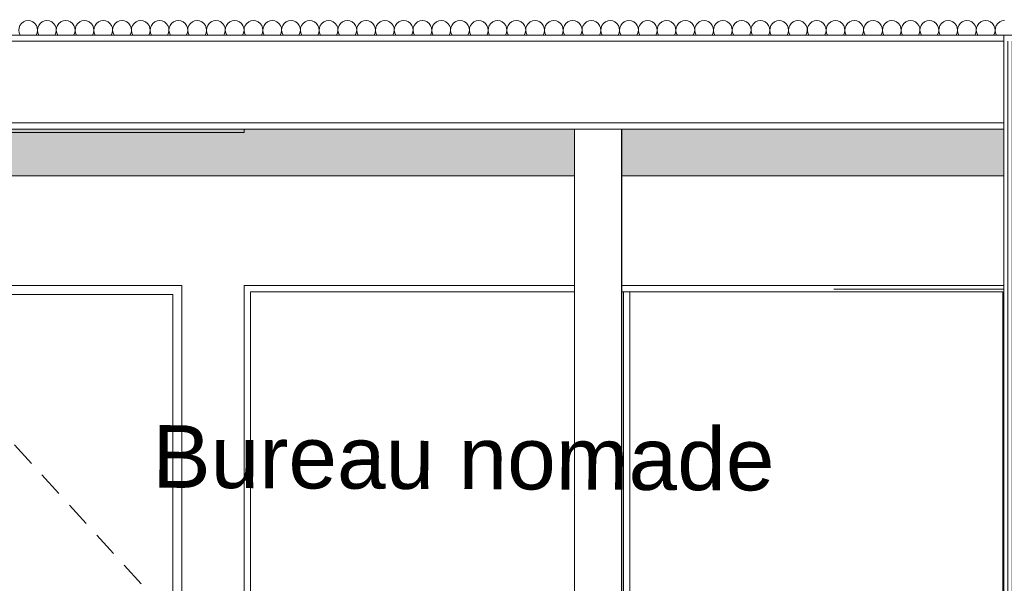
# Model space of a CAD drawing. Header units: millimetres. Extents: x 17009 to 157603, y -19950 to 21829.
# Tile 176 of 208: x 58773 to 61919, y 17980 to 19779. Entities that reach past the tile are written whole.
import ezdxf

# ---------------------------------------------------------------- set-up
doc = ezdxf.new("R2010")
doc.units = ezdxf.units.MM
doc.header["$MEASUREMENT"] = 0
for name, color, linetype in [('01-STR_Dalles toitures.ARCHI', 7, 'Continuous'), ('02-CCO_Montants cloisons démontables.ARCHI', 7, 'Continuous'), ('04-SOE_Cloisons .ARCHI', 7, 'Continuous'), ('04-SOE_Faux Plafond.ARCHI', 7, 'Continuous'), ('05-INF _ ANNOTATIONS.ARCHI', 7, 'Continuous'), ('05-INF _ COTATIONS.ARCHI', 7, 'Continuous'), ('06-REP _ EQUIP MOBI _ Fluides.ARCHI', 7, 'Continuous'), ('06-REP _ EQUIP MOBI _ marché.ARCHI', 7, 'Continuous'), ('Portes Archicad', 7, 'Continuous')]:
    doc.layers.add(name, color=color, linetype=linetype)
doc.styles.add('STYLE_GENERE_1', font='arial.ttf')
doc.dimstyles.new('STYLE_GENERE__1', dxfattribs={"dimtxt": 150, "dimasz": 114, "dimexe": 0.18, "dimexo": 400, "dimgap": 0, "dimtad": 1, "dimlfac": 0.001, "dimzin": 0, "dimdsep": 46, "dimtxsty": 'STYLE_GENERE_1', "dimblk": 'ARROWHEAD_2', "dimblk1": 'ARROWHEAD_2', "dimblk2": 'ARROWHEAD_2', "dimcen": 0.09, "dimclrd": 8, "dimclre": 8, "dimclrt": 8, "dimazin": 0, "dimtfac": 1, "dimtdec": 4, "dimtmove": 0, "dimatfit": 3, "dimfxl": 0, "dimtolj": 1, "dimtzin": 0, "dimarcsym": 0})
doc.dimstyles.new('STYLE_GENERE__2', dxfattribs={"dimtxt": 150, "dimasz": 114, "dimexe": 0.18, "dimexo": 400, "dimgap": 0, "dimtad": 1, "dimlfac": 0.001, "dimzin": 0, "dimdsep": 46, "dimtxsty": 'STYLE_GENERE_1', "dimblk": 'ARROWHEAD_2', "dimblk1": 'ARROWHEAD_2', "dimblk2": 'ARROWHEAD_2', "dimcen": 0.09, "dimclrd": 8, "dimclre": 8, "dimclrt": 8, "dimazin": 0, "dimtfac": 1, "dimtdec": 4, "dimtmove": 2, "dimatfit": 3, "dimfxl": 0, "dimtolj": 1, "dimtzin": 0, "dimarcsym": 0})

# ---------------------------------------------------------------- blocks, each defined once
blk = doc.blocks.new('Élément de coupe_74_1')
at = {"layer": '04-SOE_Cloisons .ARCHI', "color": 7, "linetype": 'Continuous', "lineweight": 5}
for p, q in [((61931.1, 19710), (61931.1, 16819)), ((61944.1, 19710), (61944.1, 16819)), ((61990.1, 19710), (61990.1, 16819)), ((62003.1, 19710), (62003.1, 16819)), ((61918.1, 19430), (61918.1, 16819)), ((62016.1, 19430), (62016.1, 16819)), ((62016.1, 16819), (62033.2, 16819))]:
    blk.add_line(p, q, dxfattribs=at)
at = {"layer": '04-SOE_Cloisons .ARCHI', "color": 7, "linetype": 'Continuous', "lineweight": 5, "flags": 128}
blk.add_lwpolyline([(62016.1, 16819), (62003.1, 16819), (61990.1, 16819), (61944.1, 16819), (61931.1, 16819), (61918.1, 16819)], dxfattribs=at)
blk = doc.blocks.new('*X97')
at = {"layer": '01-STR_Dalles toitures.ARCHI', "color": 7, "linetype": 'Continuous', "lineweight": 5}
for centre, start, end in [((58800, 19746), 90, 212.231), ((58800, 19746), 327.769, 90), ((58860, 19746), 90, 212.231), ((58860, 19746), 327.769, 90), ((58920, 19746), 90, 212.231), ((58920, 19746), 327.769, 90), ((58980, 19746), 90, 212.231), ((58980, 19746), 327.769, 90), ((59040, 19746), 90, 212.231), ((59040, 19746), 327.769, 90), ((59100, 19746), 90, 212.231), ((59100, 19746), 327.769, 90), ((59160, 19746), 90, 212.231), ((59160, 19746), 327.769, 90), ((59220, 19746), 90, 212.231), ((59220, 19746), 327.769, 90), ((59280, 19746), 90, 212.231), ((59280, 19746), 327.769, 90), ((59340, 19746), 90, 212.231), ((59340, 19746), 327.769, 90), ((59400, 19746), 90, 212.231), ((59400, 19746), 327.769, 90), ((59460, 19746), 90, 212.231), ((59460, 19746), 327.769, 90), ((59520, 19746), 90, 212.231), ((59520, 19746), 327.769, 90), ((59580, 19746), 90, 212.231), ((59580, 19746), 327.769, 90), ((59640, 19746), 90, 212.231), ((59640, 19746), 327.769, 90), ((59700, 19746), 90, 212.231), ((59700, 19746), 327.769, 90), ((59760, 19746), 90, 212.231), ((59760, 19746), 327.769, 90), ((59820, 19746), 90, 212.231), ((59820, 19746), 327.769, 90), ((59880, 19746), 90, 212.231), ((59880, 19746), 327.769, 90), ((59940, 19746), 90, 212.231), ((59940, 19746), 327.769, 90), ((60000, 19746), 90, 212.231), ((60000, 19746), 327.769, 90), ((60060, 19746), 90, 212.231), ((60060, 19746), 327.769, 90), ((60120, 19746), 90, 212.231), ((60120, 19746), 327.769, 90), ((60180, 19746), 90, 212.231), ((60180, 19746), 327.769, 90), ((60240, 19746), 90, 212.231), ((60240, 19746), 327.769, 90), ((60300, 19746), 90, 212.231), ((60300, 19746), 327.769, 90), ((60360, 19746), 90, 212.231), ((60360, 19746), 327.769, 90), ((60420, 19746), 90, 212.231), ((60420, 19746), 327.769, 90), ((60480, 19746), 90, 212.231), ((60480, 19746), 327.769, 90), ((60540, 19746), 90, 212.231), ((60540, 19746), 327.769, 90), ((60600, 19746), 90, 212.231), ((60600, 19746), 327.769, 90), ((60660, 19746), 90, 212.231), ((60660, 19746), 327.769, 90), ((60720, 19746), 90, 212.231), ((60720, 19746), 327.769, 90), ((60780, 19746), 90, 212.231), ((60780, 19746), 327.769, 90), ((60840, 19746), 90, 212.231), ((60840, 19746), 327.769, 90), ((60900, 19746), 90, 212.231), ((60900, 19746), 327.769, 90), ((60960, 19746), 90, 212.231), ((60960, 19746), 327.769, 90), ((61020, 19746), 90, 212.231), ((61020, 19746), 327.769, 90), ((61080, 19746), 90, 212.231), ((61080, 19746), 327.769, 90), ((61140, 19746), 90, 212.231), ((61140, 19746), 327.769, 90), ((61200, 19746), 90, 212.231), ((61200, 19746), 327.769, 90), ((61260, 19746), 90, 212.231), ((61260, 19746), 327.769, 90), ((61320, 19746), 90, 212.231), ((61320, 19746), 327.769, 90), ((61380, 19746), 90, 212.231), ((61380, 19746), 327.769, 90), ((61440, 19746), 90, 212.231), ((61440, 19746), 327.769, 90), ((61500, 19746), 90, 212.231), ((61500, 19746), 327.769, 90), ((61560, 19746), 90, 212.231), ((61560, 19746), 327.769, 90), ((61620, 19746), 90, 212.231), ((61620, 19746), 327.769, 90), ((61680, 19746), 90, 212.231), ((61680, 19746), 327.769, 90), ((61740, 19746), 90, 212.231), ((61740, 19746), 327.769, 90), ((61800, 19746), 90, 212.231), ((61800, 19746), 327.769, 90), ((61860, 19746), 90, 212.231), ((61860, 19746), 327.769, 90), ((61920, 19746), 90, 212.231)]:
    blk.add_arc(centre, 30, start, end, dxfattribs=at)
blk = doc.blocks.new('Élément de coupe_77_1')
at = {"layer": '01-STR_Dalles toitures.ARCHI', "color": 7, "linetype": 'Continuous', "lineweight": 5}
blk.add_line((61918.1, 19710), (47432.9, 19710), dxfattribs=at)
at = {"layer": '01-STR_Dalles toitures.ARCHI', "color": 7, "linetype": 'Continuous', "lineweight": 5, "flags": 128}
blk.add_lwpolyline([(75716, 19730), (75340.8, 19730), (62016.1, 19730), (61918.1, 19730), (47432.9, 19730)], dxfattribs=at)
at = {"layer": '01-STR_Dalles toitures.ARCHI', "lineweight": 0}
blk.add_blockref('*X97', (0, 0), dxfattribs=at)
blk = doc.blocks.new('Élément de coupe_485_1')
at = {"layer": '04-SOE_Faux Plafond.ARCHI', "color": 7, "linetype": 'Continuous', "lineweight": 5}
for p, q in [((61918.1, 19730), (61918.1, 19710)), ((61918.1, 19450), (47432.9, 19450)), ((61918.1, 19430), (58273.6, 19430))]:
    blk.add_line(p, q, dxfattribs=at)
at = {"layer": '04-SOE_Faux Plafond.ARCHI', "color": 7, "linetype": 'Continuous', "lineweight": 5, "flags": 128}
blk.add_lwpolyline([(61918.1, 19710), (61918.1, 19450), (61918.1, 19430)], dxfattribs=at)
blk = doc.blocks.new('Élément de coupe_527_1')
at = {"layer": '04-SOE_Cloisons .ARCHI', "color": 7, "linetype": 'Continuous', "lineweight": 5}
for p, q in [((59490.7, 19430), (59490.7, 19419)), ((61374.2, 18919), (61918.1, 18919)), ((59490.7, 16819), (61918.1, 16819))]:
    blk.add_line(p, q, dxfattribs=at)
blk = doc.blocks.new('Élément de coupe_754_1')
at = {"layer": '02-CCO_Montants cloisons démontables.ARCHI', "color": 7, "linetype": 'Continuous', "lineweight": 5}
for p, q in [((61918.1, 18930), (60713, 18930)), ((60723, 18910), (60713, 18910)), ((61915.2, 18910), (60723, 18910))]:
    blk.add_line(p, q, dxfattribs=at)
blk = doc.blocks.new('Élément de coupe_755_1')
at = {"layer": '02-CCO_Montants cloisons démontables.ARCHI', "color": 7, "linetype": 'Continuous', "lineweight": 5}
blk.add_line((61915.2, 16850), (61915.2, 18910), dxfattribs=at)
blk = doc.blocks.new('Élément de coupe_824_1')
at = {"layer": '06-REP _ EQUIP MOBI _ Fluides.ARCHI', "color": 7, "linetype": 'Continuous', "lineweight": 5}
for p, q in [((60545.7, 17580), (60545.7, 19430)), ((60695.7, 17637.1), (60695.7, 19430)), ((60697.6, 17590), (60697.6, 19430)), ((60695.7, 17590), (60695.7, 17633.1)), ((60545.7, 16830), (60545.7, 17555)), ((60695.7, 16830), (60695.7, 17555)), ((60697.6, 16830), (60697.6, 17555)), ((60545.7, 16830), (60695.7, 16830)), ((60695.7, 16830), (60697.6, 16830))]:
    blk.add_line(p, q, dxfattribs=at)
blk = doc.blocks.new('Élément de coupe_892_1')
at = {"layer": '02-CCO_Montants cloisons démontables.ARCHI', "color": 7, "linetype": 'Continuous', "lineweight": 5}
for p, q in [((60703, 17590), (60703, 18910)), ((60703, 18910), (60713, 18910)), ((60723, 17590), (60723, 18910)), ((60703, 16850), (60703, 17555)), ((60723, 16850), (60723, 17555)), ((60713, 16850), (60703, 16850))]:
    blk.add_line(p, q, dxfattribs=at)
blk = doc.blocks.new('Élément de coupe_954_1')
at = {"layer": 'Portes Archicad', "color": 7, "linetype": 'Continuous', "lineweight": 5}
for p, q in [((58290.8, 18930), (59290.8, 18930)), ((58290.8, 18890), (58290.8, 18930)), ((59290.8, 18930), (59290.8, 18890)), ((58290.8, 16830), (58290.8, 18890)), ((59262.8, 18902), (58318.8, 18902)), ((58318.8, 18902), (58318.8, 16830)), ((58318.8, 18902), (58372.7, 18842.9)), ((59262.8, 16830), (59262.8, 18902)), ((59290.8, 18890), (59290.8, 16830)), ((58406.4, 18805.9), (58460.2, 18746.8)), ((58493.9, 18709.8), (58547.8, 18650.7)), ((58581.5, 18613.7), (58635.4, 18554.6)), ((58669, 18517.6), (58722.9, 18458.5)), ((58756.6, 18421.5), (58810.5, 18362.4)), ((58844.1, 18325.5), (58898, 18266.3)), ((58931.7, 18229.4), (58985.6, 18170.2)), ((59019.3, 18133.3), (59073.1, 18074.1)), ((59106.8, 18037.2), (59160.7, 17978)), ((59194.4, 17941.1), (59208.9, 17925.1)), ((59208.9, 17925.1), (59262.8, 17866)), ((59097.4, 17844.5), (59099.1, 17850.8)), ((59099.1, 17838.2), (59097.4, 17844.5)), ((59099.1, 17850.8), (59103.7, 17855.4)), ((59103.7, 17855.4), (59109.5, 17857)), ((59109.5, 17857), (59195.8, 17857)), ((59195.8, 17857), (59220.4, 17842.7)), ((59201.1, 17853.9), (59212.7, 17857)), ((59212.7, 17857), (59226.2, 17853.4)), ((59212.8, 17857), (59226.3, 17853.4)), ((59219.8, 17843.1), (59220.2, 17843)), ((59220.2, 17843), (59224.4, 17838.8)), ((59220.4, 17842.7), (59225.6, 17837.7)), ((59226.2, 17853.4), (59236.1, 17843.5)), ((59226.3, 17853.4), (59236.2, 17843.5)), ((59236.1, 17843.5), (59239.7, 17830)), ((59236.2, 17843.5), (59239.8, 17830)), ((59237.6, 17838.3), (59262.8, 17866)), ((59103.7, 17833.6), (59099.1, 17838.2)), ((59109.5, 17832), (59103.7, 17833.6)), ((59189.1, 17832), (59109.5, 17832)), ((59185.7, 17830), (59186.3, 17832)), ((59189.3, 17816.5), (59185.7, 17830)), ((59198.2, 17826.7), (59189.1, 17832)), ((59199.2, 17806.6), (59189.3, 17816.5)), ((59199.9, 17821.7), (59198.2, 17826.7)), ((59205.6, 17816.5), (59199.9, 17821.7)), ((59203, 17833.1), (59206.6, 17838.1)), ((59203, 17826.9), (59203, 17833.1)), ((59206.6, 17821.9), (59203, 17826.9)), ((59213.1, 17814.9), (59205.6, 17816.5)), ((59206.6, 17838.1), (59212.5, 17840)), ((59212.5, 17820), (59206.6, 17821.9)), ((59212.5, 17840), (59218.3, 17838.1)), ((59218.3, 17821.9), (59212.5, 17820)), ((59220.5, 17817.2), (59213.1, 17814.9)), ((59218.3, 17838.1), (59222, 17833.1)), ((59218.3, 17838.1), (59218.4, 17838.1)), ((59222, 17826.9), (59218.3, 17821.9)), ((59218.4, 17821.9), (59218.3, 17821.9)), ((59218.4, 17838.1), (59218.4, 17838.1)), ((59218.4, 17838.1), (59222, 17833.1)), ((59222, 17826.9), (59218.4, 17821.9)), ((59218.4, 17821.9), (59218.4, 17821.9)), ((59220.2, 17817), (59218.8, 17816.6)), ((59225.8, 17822.8), (59220.5, 17817.2)), ((59222, 17833.1), (59222, 17826.9)), ((59222, 17833.1), (59222, 17826.9)), ((59225.7, 17822.5), (59222.8, 17819.6)), ((59225.6, 17837.7), (59227.6, 17830.2)), ((59225.6, 17837.7), (59225.7, 17837.5)), ((59225.7, 17837.5), (59227.7, 17830)), ((59225.8, 17822.7), (59225.7, 17822.5)), ((59227.6, 17830.2), (59225.8, 17822.8)), ((59227.7, 17830), (59225.9, 17823.3)), ((59236.1, 17816.5), (59226.2, 17806.6)), ((59236.2, 17816.5), (59226.3, 17806.6)), ((59239.7, 17830), (59236.1, 17816.5)), ((59239.8, 17830), (59236.2, 17816.5)), ((59194.4, 17790.9), (59206.8, 17804.6)), ((59212.7, 17803), (59199.2, 17806.6)), ((59226.2, 17806.6), (59212.7, 17803)), ((59226.3, 17806.6), (59212.8, 17803)), ((59106.8, 17694.8), (59160.7, 17754)), ((59189.3, 17743.5), (59199.2, 17753.4)), ((59199.2, 17753.4), (59212.7, 17757)), ((59207.3, 17745.1), (59212.7, 17747.4)), ((59212.7, 17757), (59226.2, 17753.4)), ((59212.7, 17747.4), (59212.7, 17747.4)), ((59212.7, 17747.4), (59218.1, 17745.1)), ((59212.8, 17757), (59226.3, 17753.4)), ((59226.2, 17753.4), (59236.1, 17743.5)), ((59226.3, 17753.4), (59236.2, 17743.5)), ((59185.7, 17730), (59189.3, 17743.5)), ((59189.3, 17716.5), (59185.7, 17730)), ((59199.2, 17706.6), (59189.3, 17716.5)), ((59205.3, 17739.7), (59206, 17741.6)), ((59205.3, 17739.7), (59207.7, 17734.4)), ((59206, 17741.6), (59207.3, 17745.1)), ((59207.7, 17732.9), (59207.7, 17734.4)), ((59207.7, 17732.9), (59207.7, 17730)), ((59207.7, 17730), (59207.7, 17727.1)), ((59207.7, 17727.1), (59207.7, 17721.3)), ((59207.7, 17721.3), (59207.7, 17717.5)), ((59209.2, 17714), (59207.7, 17717.5)), ((59217.7, 17717.5), (59216.3, 17714)), ((59220.2, 17739.7), (59217.7, 17734.4)), ((59217.7, 17734.4), (59217.7, 17732.9)), ((59217.7, 17732.9), (59217.7, 17730)), ((59217.7, 17730), (59217.7, 17727.1)), ((59217.7, 17727.1), (59217.7, 17721.3)), ((59217.7, 17721.3), (59217.7, 17717.5)), ((59218.1, 17745.1), (59219.4, 17741.6)), ((59219.4, 17741.6), (59220.2, 17739.7)), ((59236.1, 17716.5), (59226.2, 17706.6)), ((59236.2, 17716.5), (59226.3, 17706.6)), ((59236.1, 17743.5), (59239.7, 17730)), ((59239.7, 17730), (59236.1, 17716.5)), ((59236.2, 17743.5), (59239.8, 17730)), ((59239.8, 17730), (59236.2, 17716.5)), ((59212.7, 17703), (59199.2, 17706.6)), ((59212.7, 17712.5), (59209.2, 17714)), ((59216.3, 17714), (59212.7, 17712.5)), ((59212.7, 17712.5), (59212.7, 17712.5)), ((59226.2, 17706.6), (59212.7, 17703)), ((59226.3, 17706.6), (59212.8, 17703)), ((59019.3, 17598.7), (59073.1, 17657.9)), ((58931.7, 17502.6), (58985.6, 17561.8)), ((58844.1, 17406.5), (58898, 17465.7)), ((58756.6, 17310.5), (58810.5, 17369.6)), ((58669, 17214.4), (58722.9, 17273.5)), ((58581.5, 17118.3), (58635.4, 17177.4)), ((58493.9, 17022.2), (58547.8, 17081.3)), ((58406.4, 16926.1), (58460.2, 16985.2)), ((58318.8, 16830), (58372.7, 16889.1)), ((58318.8, 16830), (58290.8, 16830)), ((58318.8, 16830), (59262.8, 16830)), ((59290.8, 16830), (59262.8, 16830))]:
    blk.add_line(p, q, dxfattribs=at)
blk = doc.blocks.new('Élément de coupe_955_1')
at = {"layer": '04-SOE_Cloisons .ARCHI', "color": 7, "linetype": 'Continuous', "lineweight": 5}
for p, q in [((58290.8, 19419), (58290.8, 18930)), ((58290.8, 19419), (59490.7, 19419)), ((59490.7, 18919), (59490.7, 16819)), ((58290.8, 16830), (58290.8, 16819)), ((58290.8, 16819), (59490.7, 16819))]:
    blk.add_line(p, q, dxfattribs=at)
blk = doc.blocks.new('Élément de coupe_1071_1')
at = {"layer": '02-CCO_Montants cloisons démontables.ARCHI', "color": 7, "linetype": 'Continuous', "lineweight": 5}
for p, q in [((59490.8, 16830), (59490.8, 18930)), ((59510.8, 16850), (59510.8, 18910))]:
    blk.add_line(p, q, dxfattribs=at)
blk = doc.blocks.new('Élément de coupe_1072_1')
at = {"layer": '02-CCO_Montants cloisons démontables.ARCHI', "color": 7, "linetype": 'Continuous', "lineweight": 5}
for p, q in [((60545.7, 18930), (59490.8, 18930)), ((60713, 18930), (60697.6, 18930)), ((60545.7, 18910), (59510.8, 18910)), ((60703, 18910), (60697.6, 18910))]:
    blk.add_line(p, q, dxfattribs=at)
blk = doc.blocks.new('*D1248')
at = {"layer": '05-INF _ COTATIONS.ARCHI', "color": 8, "linetype": 'Continuous', "lineweight": 5}
for p, q in [((74274.4, 19430), (74274.4, 19503.3)), ((74349.4, 19386.7), (74199.4, 19473.3)), ((74674.4, 19430), (74161.9, 19430)), ((74274.4, 16830), (74274.4, 19430)), ((74199.4, 16873.3), (74349.4, 16786.7)), ((74386.9, 16830), (73874.4, 16830)), ((74274.4, 16756.7), (74274.4, 16830))]:
    blk.add_line(p, q, dxfattribs=at)
at = {"layer": '05-INF _ COTATIONS.ARCHI', "color": 8, "lineweight": 5, "insert": (74245.8, 17414.7), "char_height": 150, "attachment_point": 7, "rotation": 90, "style": 'STYLE_GENERE_1'}
blk.add_mtext('\\A1;{\\pql;\\fArial|b0|i0|c0|p0;\\W1.000000;2,60}', dxfattribs=at)
blk = doc.blocks.new('ARROWHEAD_2')
at = {"color": 0, "linetype": 'Continuous', "lineweight": 0}
for p, q in [((-0.378, -0.655), (0.378, 0.655)), ((0, 0), (-1, 0))]:
    blk.add_line(p, q, dxfattribs=at)
blk = doc.blocks.new('*D1254')
at = {"layer": '05-INF _ COTATIONS.ARCHI', "color": 8, "linetype": 'Continuous', "lineweight": 5}
for p, q in [((75558.9, 19710), (75558.9, 19783.3)), ((75633.9, 19666.7), (75483.9, 19753.3)), ((75671.4, 19710), (75158.9, 19710)), ((75558.9, 16830), (75558.9, 19710)), ((75483.9, 16873.3), (75633.9, 16786.7)), ((75958.9, 16830), (75446.4, 16830)), ((75558.9, 16756.7), (75558.9, 16830))]:
    blk.add_line(p, q, dxfattribs=at)
at = {"layer": '05-INF _ COTATIONS.ARCHI', "color": 8, "lineweight": 5, "insert": (75528.9, 18069.8), "char_height": 150, "attachment_point": 7, "rotation": 90, "style": 'STYLE_GENERE_1'}
blk.add_mtext('\\A1;{\\pql;\\fArial|b0|i0|c0|p0;\\W1.000000;2,88}', dxfattribs=at)

msp = doc.modelspace()

# ---------------------------------------------------------------- hatches: boundary and pattern name
at = {"layer": '06-REP _ EQUIP MOBI _ marché.ARCHI', "linetype": 'Continuous', "lineweight": 50}
for points in [[(58291.286, 19280), (60545.713, 19280), (60545.713, 19430), (58291.286, 19430)], [(60697.625, 19280), (61918.145, 19280), (61918.145, 19430), (60697.625, 19430)]]:
    msp.add_hatch(color=255, dxfattribs=at).paths.add_polyline_path(points)

# ---------------------------------------------------------------- linework, layer by layer
at = {"layer": '06-REP _ EQUIP MOBI _ marché.ARCHI', "color": 7, "linetype": 'Continuous', "lineweight": 5, "flags": 128}
for points in [[(58291.286, 19280), (60545.713, 19280), (60545.713, 19430), (58291.286, 19430)], [(60697.625, 19280), (61918.145, 19280), (61918.145, 19430), (60697.625, 19430)]]:
    msp.add_lwpolyline(points, close=True, dxfattribs=at)

# ---------------------------------------------------------------- block references
at = {"layer": '01-STR_Dalles toitures.ARCHI', "lineweight": 0}
msp.add_blockref('Élément de coupe_77_1', (0, 0), dxfattribs=at)
at = {"layer": '02-CCO_Montants cloisons démontables.ARCHI', "lineweight": 0}
for name in ['Élément de coupe_1071_1', 'Élément de coupe_1072_1', 'Élément de coupe_754_1', 'Élément de coupe_892_1', 'Élément de coupe_755_1']:
    msp.add_blockref(name, (0, 0), dxfattribs=at)
at = {"layer": '04-SOE_Cloisons .ARCHI', "lineweight": 0}
for name in ['Élément de coupe_74_1', 'Élément de coupe_955_1', 'Élément de coupe_527_1']:
    msp.add_blockref(name, (0, 0), dxfattribs=at)
at = {"layer": '04-SOE_Faux Plafond.ARCHI', "lineweight": 0}
msp.add_blockref('Élément de coupe_485_1', (0, 0), dxfattribs=at)
at = {"layer": '06-REP _ EQUIP MOBI _ Fluides.ARCHI', "lineweight": 0}
msp.add_blockref('Élément de coupe_824_1', (0, 0), dxfattribs=at)
at = {"layer": 'Portes Archicad', "lineweight": 0}
msp.add_blockref('Élément de coupe_954_1', (0, 0), dxfattribs=at)

# ---------------------------------------------------------------- texts
at = {"layer": '05-INF _ ANNOTATIONS.ARCHI', "color": 7, "linetype": 'Continuous', "lineweight": 5, "insert": (59197.038, 18383.223), "char_height": 200, "attachment_point": 4, "rotation": 359.745113, "style": 'STYLE_GENERE_1'}
msp.add_mtext('\\A1;{\\pql;\\fArial|b0|i0|c0|p0;\\W1.000000;Bureau nomade}', dxfattribs=at)

# ---------------------------------------------------------------- dimensions: what is measured, and where the dimension line sits
at = {"layer": '05-INF _ COTATIONS.ARCHI', "color": 8, "linetype": 'Continuous', "lineweight": 5}
for base, p1, p2, dimstyle, picture, middle in [((75558.857, 19710), (75601.137, 16830), (53074.251, 19710), 'STYLE_GENERE__1', '*D1254', (75453.857, 18263.997)), ((74274.392, 19430), (52616.345, 16830), (74475.657, 19430), 'STYLE_GENERE__2', '*D1248', (74170.821, 17608.857))]:
    dim = msp.add_linear_dim(base=base, p1=p1, p2=p2, angle=90, dimstyle=dimstyle, dxfattribs=at)
    dim.commit()
    dim.dimension.update_dxf_attribs({"geometry": picture, "text_midpoint": middle, "dimtype": 160, "text_rotation": 90})

doc.saveas('drawing.dxf')
